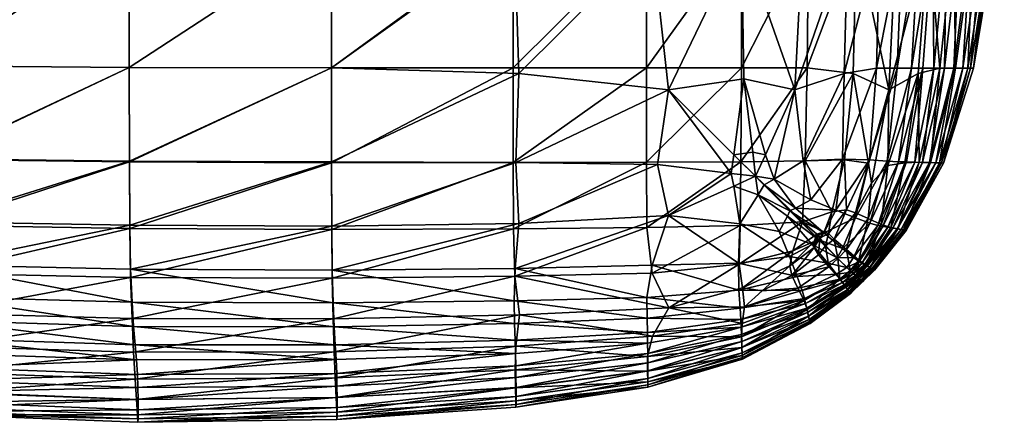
# Model space of a CAD drawing. Header units: centimetres. Extents: x -65 to 65, y -44 to 44.
# Tile 10 of 16: x 33 to 65, y -44 to -31. Entities that reach past the tile are written whole.
import ezdxf

# ---------------------------------------------------------------- set-up
doc = ezdxf.new("R2010")
doc.units = ezdxf.units.CM
doc.layers.get('0').update_dxf_attribs({"true_color": 0xc7c7c7})

msp = doc.modelspace()

# ---------------------------------------------------------------- meshes
at = {"color": 251, "true_color": 0x565656}
mesh = msp.add_polyface(dxfattribs=at)
corners = [(36.584, -28.358, 3.035), (36.584, -22.584, 2.926), (43.059, -22.587, 2.945), (30.354, -22.575, 3.008), (30.354, -28.334, 3.113), (25.264, -28.287, 3.303), (25.264, -22.556, 3.208), (43.059, -28.366, 42.425), (36.584, -28.358, 42.492), (36.584, -32.596, 41.824), (43.059, -32.612, 41.779), (36.589, -35.621, 40.902), (30.354, -32.549, 41.581), (30.354, -28.334, 42.227), (25.264, -32.455, 41), (25.264, -28.287, 41.581), (25.27, -35.388, 40.188), (30.36, -35.544, 40.687), (36.589, -35.595, 3.471), (36.584, -32.596, 3.216), (43.059, -32.612, 3.226), (43.059, -28.366, 3.05), (25.27, -35.364, 3.687), (25.264, -32.455, 3.461), (30.354, -32.549, 3.289), (30.36, -35.518, 3.537), (36.584, -22.584, 42.892), (30.354, -22.575, 42.615), (25.264, -22.556, 41.93), (20.173, -31.983, 38.094), (20.173, -31.92, 37.707), (20.173, -28.02, 37.922), (20.173, -28.051, 38.353), (22.209, -28.209, 3.618), (22.209, -22.524, 3.541), (20.682, -28.122, 3.965), (20.682, -22.49, 3.907), (20.173, -28.051, 4.249), (20.173, -22.461, 4.207), (22.209, -32.297, 40.031), (22.209, -28.209, 40.505), (20.682, -32.124, 38.966), (20.682, -28.122, 39.321), (20.687, -34.843, 38.442), (22.215, -35.129, 39.357), (20.173, -31.983, 38.094), (20.173, -28.051, 38.353), (20.174, -34.505, 37.361), (20.176, -34.609, 37.693), (20.173, -31.983, 4.32), (20.173, -31.92, 4.434), (20.174, -34.49, 4.538), (20.173, -22.449, 38.051), (20.682, -32.124, 4.062), (20.173, -31.983, 4.32), (20.687, -34.824, 4.213), (20.176, -34.593, 4.438), (22.209, -32.297, 3.747), (22.215, -35.107, 3.937), (20.173, -22.461, 38.508), (22.209, -22.524, 40.789), (20.682, -22.49, 39.534)]
mesh.append_faces([[corners[k] for k in face] for face in [(0, 1, 2), (3, 4, 5), (5, 6, 3), (4, 3, 1), (1, 0, 4), (7, 8, 9), (10, 9, 11), (12, 9, 8), (8, 13, 12), (14, 12, 13), (13, 15, 14), (12, 14, 16), (9, 12, 17), (18, 19, 20), (19, 0, 21), (22, 23, 24), (4, 24, 23), (23, 5, 4), (24, 4, 0), (0, 19, 24), (25, 24, 19), (26, 8, 7), (13, 27, 28), (28, 15, 13), (27, 13, 8), (8, 26, 27), (29, 30, 31), (31, 32, 29), (5, 33, 34), (33, 35, 36), (35, 37, 38), (39, 14, 15), (15, 40, 39), (41, 39, 40), (40, 42, 41), (39, 41, 43), (14, 39, 44), (45, 41, 42), (42, 46, 45), (30, 45, 46), (46, 31, 30), (45, 30, 47), (47, 48, 45), (41, 45, 48), (49, 50, 51), (32, 31, 52), (53, 54, 37), (37, 35, 53), (54, 53, 55), (55, 56, 54), (50, 54, 56), (56, 51, 50), (57, 53, 35), (35, 33, 57), (23, 57, 33), (33, 5, 23), (57, 23, 22), (53, 57, 58), (52, 31, 46), (59, 46, 42), (60, 40, 15), (15, 28, 60), (61, 42, 40)]], dxfattribs={"vtx2": -1, "color": 251})
mesh = msp.add_polyface(dxfattribs=at)
corners = [(60.521, -32.616, 4.689), (60.291, -35.553, 4.716), (59.426, -35.534, 4.297), (59.485, -32.788, 4.232), (60.624, -28.375, 4.677), (59.595, -28.414, 4.209), (61.35, -28.38, 5.252), (61.181, -32.618, 5.255), (60.859, -35.594, 5.262), (61.64, -32.62, 5.962), (43.059, -32.612, 41.779), (48.881, -32.612, 41.495), (48.881, -28.366, 42.076), (43.059, -28.366, 42.425), (36.584, -32.596, 41.824), (36.589, -35.621, 40.902), (43.061, -35.644, 40.882), (48.882, -35.639, 40.675), (59.944, -22.596, 38.363), (59.881, -28.414, 38.297), (61.151, -28.548, 36.725), (59.645, -22.596, 4.194), (58.151, -28.542, 3.822), (58.241, -22.591, 3.796), (56.197, -28.453, 3.532), (53.154, -22.587, 3.226), (53.329, -28.54, 3.317), (48.924, -28.409, 3.149), (56.176, -22.588, 3.474), (58.296, -32.613, 39.397), (59.771, -32.788, 38.186), (58.336, -28.368, 39.612), (56.189, -32.612, 40.331), (56.2, -28.366, 40.675), (56.174, -35.612, 39.797), (58.234, -35.583, 39.02), (59.491, -35.549, 38.156), (53.154, -32.612, 41.021), (53.154, -28.366, 41.495), (53.155, -35.629, 40.331), (60.686, -22.605, 4.67), (43.059, -32.612, 3.226), (43.059, -28.366, 3.05), (49.056, -32.786, 3.317), (43.061, -35.619, 3.474), (48.97, -35.64, 3.532), (36.589, -35.595, 3.471), (36.584, -32.596, 3.216), (60.916, -33.311, 36.668), (60.263, -35.661, 37.196), (61.857, -32.792, 34.926), (60.876, -35.733, 36.025), (57.897, -33.309, 3.852), (58.17, -35.582, 3.978), (56.265, -32.96, 3.628), (56.962, -35.393, 3.754), (56.553, -35.306, 3.702), (53.854, -33.308, 3.486), (55.951, -35.393, 3.663)]
mesh.append_faces([[corners[k] for k in face] for face in [(0, 1, 2), (2, 3, 0), (4, 0, 3), (3, 5, 4), (0, 4, 6), (6, 7, 0), (1, 0, 7), (7, 8, 1), (8, 7, 9), (10, 11, 12), (12, 13, 10), (14, 10, 13), (15, 16, 10), (11, 10, 16), (16, 17, 11), (18, 19, 20), (21, 5, 22), (23, 22, 24), (25, 26, 27), (28, 24, 26), (29, 30, 19), (19, 31, 29), (32, 29, 31), (31, 33, 32), (29, 32, 34), (34, 35, 29), (30, 29, 35), (35, 36, 30), (37, 32, 33), (33, 38, 37), (11, 37, 38), (38, 12, 11), (37, 11, 17), (17, 39, 37), (32, 37, 39), (39, 34, 32), (40, 4, 5), (41, 42, 27), (27, 43, 41), (44, 41, 43), (43, 45, 44), (41, 44, 46), (42, 41, 47), (48, 20, 19), (19, 30, 48), (49, 48, 30), (30, 36, 49), (50, 48, 51), (52, 22, 5), (5, 3, 52), (53, 52, 3), (3, 2, 53), (54, 52, 55), (55, 56, 54), (52, 54, 24), (24, 22, 52), (45, 43, 57), (26, 57, 43), (43, 27, 26), (57, 26, 24), (24, 54, 57), (58, 57, 54), (54, 56, 58)]], dxfattribs={"vtx2": -1, "color": 251})
mesh = msp.add_polyface(dxfattribs=at)
corners = [(61.64, -32.62, 5.962), (61.886, -28.385, 5.962), (62.325, -28.389, 6.834), (61.998, -32.622, 6.834), (61.222, -35.614, 5.962), (61.483, -35.622, 6.834), (60.859, -35.594, 5.262), (61.181, -32.618, 5.255), (61.35, -28.38, 5.252), (61.284, -22.605, 36.756), (61.151, -28.548, 36.725), (62.191, -28.423, 34.94), (63.27, -22.626, 32.968), (62.999, -28.385, 32.968), (63.619, -28.389, 30.24), (62.389, -22.615, 34.948), (63.959, -22.634, 30.241), (64.094, -28.392, 26.188), (64.487, -22.64, 26.192), (64.323, -28.393, 21.502), (62.522, -22.634, 6.834), (62.034, -22.626, 5.962), (60.876, -35.733, 36.025), (61.425, -35.651, 34.765), (61.857, -32.792, 34.926), (60.916, -33.311, 36.668), (62.547, -32.62, 32.967), (61.882, -35.632, 32.966), (62.249, -35.643, 30.235), (63.052, -32.622, 30.238), (63.439, -32.623, 26.183), (62.531, -35.651, 26.177), (62.667, -35.655, 21.486), (63.626, -32.623, 21.495), (62.353, -32.623, 7.891), (62.761, -28.392, 7.891), (62.691, -32.623, 9.157), (63.176, -28.393, 9.157), (61.987, -35.637, 9.157), (61.741, -35.63, 7.891), (62.999, -32.623, 10.654), (63.554, -28.394, 10.655), (63.278, -32.623, 13.013), (63.897, -28.394, 13.016), (62.414, -35.648, 13.011), (62.211, -35.643, 10.653), (63.888, -22.643, 10.655), (63.467, -22.642, 9.157), (63.006, -22.64, 7.891), (64.205, -28.394, 16.871), (64.611, -22.643, 16.875), (64.268, -22.643, 13.017), (63.53, -32.623, 16.866), (62.597, -35.653, 16.86)]
mesh.append_faces([[corners[k] for k in face] for face in [(0, 1, 2), (2, 3, 0), (4, 0, 3), (3, 5, 4), (0, 4, 6), (1, 0, 7), (7, 8, 1), (9, 10, 11), (12, 13, 14), (15, 11, 13), (16, 14, 17), (18, 17, 19), (20, 2, 1), (21, 1, 8), (22, 23, 24), (25, 24, 11), (11, 10, 25), (26, 27, 28), (28, 29, 26), (13, 26, 29), (29, 14, 13), (26, 13, 11), (11, 24, 26), (27, 26, 24), (24, 23, 27), (30, 17, 14), (14, 29, 30), (31, 30, 29), (29, 28, 31), (30, 31, 32), (32, 33, 30), (17, 30, 33), (33, 19, 17), (34, 3, 2), (2, 35, 34), (36, 34, 35), (35, 37, 36), (34, 36, 38), (38, 39, 34), (3, 34, 39), (39, 5, 3), (40, 36, 37), (37, 41, 40), (42, 40, 41), (41, 43, 42), (40, 42, 44), (44, 45, 40), (36, 40, 45), (45, 38, 36), (43, 41, 46), (41, 37, 47), (37, 35, 48), (35, 2, 20), (19, 49, 50), (51, 50, 49), (49, 43, 51), (52, 42, 43), (43, 49, 52), (33, 52, 49), (49, 19, 33), (52, 33, 32), (32, 53, 52), (42, 52, 53), (53, 44, 42)]], dxfattribs={"vtx2": -1, "color": 251})
mesh = msp.add_polyface(dxfattribs=at)
corners = [(36.602, -37.754, 39.738), (30.376, -37.645, 39.555), (30.41, -39.176, 38.196), (36.628, -39.318, 38.343), (36.589, -35.621, 40.902), (30.36, -35.544, 40.687), (43.07, -37.781, 39.741), (43.061, -35.644, 40.882), (36.584, -32.596, 41.824), (36.672, -40.104, 4.682), (30.467, -39.941, 4.727), (30.41, -38.915, 4.254), (36.628, -39.053, 4.203), (36.724, -40.883, 5.263), (30.534, -40.701, 5.303), (43.115, -40.13, 4.67), (43.149, -40.898, 5.25), (43.183, -41.474, 5.962), (36.777, -41.474, 5.974), (30.602, -41.275, 6.009), (36.82, -41.959, 6.844), (30.658, -41.747, 6.873), (25.536, -40.828, 6.08), (43.087, -39.34, 38.363), (36.672, -40.634, 36.731), (43.115, -40.64, 36.756), (36.724, -41.714, 34.926), (30.467, -40.463, 36.62), (30.534, -41.519, 34.849), (25.598, -42.434, 30.164), (30.658, -42.999, 30.212), (30.602, -42.354, 32.907), (36.777, -42.569, 32.954), (36.82, -43.228, 30.236), (25.536, -41.84, 32.814), (43.183, -42.528, 32.969), (43.149, -41.698, 34.948), (30.692, -43.48, 26.183), (36.846, -43.718, 26.194), (25.635, -42.883, 26.161), (25.654, -43.1, 21.501), (30.709, -43.712, 21.51), (36.859, -43.954, 21.514), (36.602, -37.648, 3.8), (43.07, -37.679, 3.796), (36.589, -35.595, 3.471), (43.061, -35.619, 3.474), (30.376, -37.54, 3.858), (30.36, -35.518, 3.537), (36.584, -32.596, 3.216), (30.715, -42.984, 10.67), (30.715, -43.313, 13.026), (25.66, -42.717, 13.034), (30.709, -42.614, 9.18), (25.66, -42.406, 10.689), (36.859, -42.844, 9.163), (36.864, -43.22, 10.66), (36.864, -43.553, 13.021), (30.692, -42.197, 7.922), (25.654, -42.06, 9.213), (25.635, -41.673, 7.969), (36.846, -42.419, 7.899), (30.715, -43.606, 16.882), (25.66, -42.996, 16.882), (36.864, -43.848, 16.881)]
mesh.append_faces([[corners[k] for k in face] for face in [(0, 1, 2), (2, 3, 0), (1, 0, 4), (4, 5, 1), (6, 0, 3), (7, 4, 0), (5, 4, 8), (9, 10, 11), (11, 12, 9), (10, 9, 13), (13, 14, 10), (15, 9, 12), (16, 13, 9), (17, 18, 13), (19, 18, 20), (20, 21, 19), (22, 19, 21), (18, 19, 14), (14, 13, 18), (23, 3, 24), (25, 24, 26), (27, 24, 3), (3, 2, 27), (24, 27, 28), (28, 26, 24), (29, 30, 31), (32, 31, 30), (30, 33, 32), (31, 32, 26), (26, 28, 31), (34, 31, 28), (35, 32, 33), (36, 26, 32), (37, 38, 33), (33, 30, 37), (39, 37, 30), (40, 41, 37), (38, 37, 41), (41, 42, 38), (12, 43, 44), (43, 45, 46), (47, 48, 45), (45, 43, 47), (11, 47, 43), (43, 12, 11), (49, 45, 48), (50, 51, 52), (53, 50, 54), (50, 53, 55), (55, 56, 50), (51, 50, 56), (56, 57, 51), (58, 53, 59), (21, 58, 60), (58, 21, 20), (20, 61, 58), (53, 58, 61), (61, 55, 53), (62, 41, 40), (51, 62, 63), (62, 51, 57), (57, 64, 62), (41, 62, 64), (64, 42, 41)]], dxfattribs={"vtx2": -1, "color": 251})
mesh = msp.add_polyface(dxfattribs=at)
corners = [(53.863, -40.29, 36.678), (53.334, -39.176, 38.189), (48.938, -39.28, 38.298), (49.083, -40.515, 36.728), (53.347, -41.198, 34.928), (48.969, -41.512, 34.941), (53.179, -41.85, 32.968), (48.943, -42.274, 32.969), (53.185, -42.316, 30.239), (48.957, -42.846, 30.242), (56.209, -41.559, 30.236), (56.196, -41.221, 32.967), (53.19, -42.755, 16.869), (53.19, -42.829, 21.499), (48.969, -43.475, 21.507), (48.971, -43.384, 16.875), (53.19, -42.547, 13.015), (48.971, -43.129, 13.017), (56.216, -41.727, 13.012), (56.222, -41.878, 16.862), (53.157, -37.72, 39.397), (48.886, -37.758, 39.612), (56.153, -37.651, 39.02), (56.174, -35.612, 39.797), (53.155, -35.629, 40.331), (48.882, -35.639, 40.675), (53.166, -39.962, 4.689), (48.909, -40.067, 4.677), (48.939, -39.034, 4.209), (53.335, -38.923, 4.232), (56.112, -39.729, 4.716), (56.155, -40.298, 5.262), (53.172, -40.623, 5.255), (48.926, -40.795, 5.252), (56.185, -40.908, 6.834), (53.185, -41.421, 6.834), (53.179, -41.078, 5.962), (48.943, -41.326, 5.962), (48.957, -41.747, 6.834), (56.176, -40.659, 5.962), (43.149, -41.698, 34.948), (43.236, -43.862, 21.513), (48.965, -43.271, 26.192), (53.856, -37.334, 3.852), (49.061, -37.588, 3.822), (53.505, -35.707, 3.628), (48.97, -35.64, 3.532), (53.854, -33.308, 3.486), (55.863, -35.992, 3.702), (48.969, -42.515, 9.157), (48.971, -42.841, 10.655), (43.239, -43.158, 10.656), (43.239, -43.478, 13.019), (53.19, -42.312, 10.655), (53.19, -42.047, 9.157), (56.202, -41.363, 9.157), (56.209, -41.556, 10.654), (53.188, -41.747, 7.891), (48.965, -42.147, 7.891), (56.194, -41.145, 7.891), (53.188, -42.662, 26.186), (56.224, -41.932, 21.489), (56.219, -41.811, 26.179), (43.239, -43.761, 16.879)]
mesh.append_faces([[corners[k] for k in face] for face in [(0, 1, 2), (2, 3, 0), (4, 0, 3), (3, 5, 4), (6, 4, 5), (5, 7, 6), (8, 6, 7), (7, 9, 8), (6, 8, 10), (4, 6, 11), (12, 13, 14), (14, 15, 12), (16, 12, 15), (15, 17, 16), (12, 16, 18), (13, 12, 19), (20, 21, 2), (2, 1, 20), (22, 20, 1), (23, 24, 20), (21, 20, 24), (24, 25, 21), (26, 27, 28), (28, 29, 26), (30, 26, 29), (31, 32, 26), (27, 26, 32), (32, 33, 27), (34, 35, 36), (37, 36, 35), (35, 38, 37), (36, 37, 33), (33, 32, 36), (39, 36, 32), (40, 5, 3), (41, 14, 42), (43, 29, 28), (28, 44, 43), (45, 43, 44), (44, 46, 45), (47, 45, 46), (48, 45, 47), (49, 50, 51), (50, 17, 52), (53, 16, 17), (17, 50, 53), (54, 53, 50), (50, 49, 54), (53, 54, 55), (16, 53, 56), (57, 54, 49), (49, 58, 57), (35, 57, 58), (58, 38, 35), (57, 35, 34), (54, 57, 59), (60, 8, 9), (9, 42, 60), (13, 60, 42), (42, 14, 13), (60, 13, 61), (8, 60, 62), (17, 15, 63), (15, 14, 41)]], dxfattribs={"vtx2": -1, "color": 251})
mesh = msp.add_polyface(dxfattribs=at)
corners = [(57.737, -38.944, 37.302), (58.52, -38.355, 37.221), (58.524, -38.17, 37.734), (57.833, -38.462, 37.928), (53.334, -39.176, 38.189), (56.119, -38.893, 38.16), (56.153, -37.651, 39.02), (53.157, -37.72, 39.397), (56.174, -35.612, 39.797), (58.147, -37.534, 38.408), (58.605, -37.93, 37.961), (58.837, -37.861, 37.733), (58.234, -35.583, 39.02), (59.084, -37.222, 37.925), (57.897, -33.309, 3.852), (58.17, -35.582, 3.978), (57.237, -36.169, 3.866), (56.962, -35.393, 3.754), (57.924, -37.105, 4.13), (58.416, -36.833, 4.138), (59.214, -37.163, 4.406), (53.856, -37.334, 3.852), (53.505, -35.707, 3.628), (55.863, -35.992, 3.702), (55.952, -36.4, 3.754), (56.14, -37.606, 3.978), (56.73, -36.675, 3.866), (56.092, -38.862, 4.297), (53.335, -38.923, 4.232), (53.854, -33.308, 3.486), (55.951, -35.393, 3.663), (57.396, -37.852, 4.138), (57.669, -37.36, 4.13), (58.453, -38.261, 4.483), (57.726, -38.65, 4.406), (56.642, -36.081, 3.765), (56.915, -36.353, 3.887), (56.64, -36.078, 3.781), (56.806, -36.244, 3.902), (56.553, -35.306, 3.702), (57.744, -37.181, 4.191), (58.825, -37.889, 4.483), (58.675, -38.111, 4.568), (57.733, -37.169, 4.238), (58.66, -38.095, 4.612), (56.642, -36.081, 3.765), (56.64, -36.078, 3.781), (56.915, -36.353, 3.887), (56.642, -36.081, 3.765), (57.744, -37.181, 4.191), (58.675, -38.111, 4.568)]
mesh.append_faces([[corners[k] for k in face] for face in [(0, 1, 2), (2, 3, 0), (4, 5, 6), (7, 6, 8), (9, 6, 5), (5, 3, 9), (10, 9, 3), (3, 2, 10), (9, 10, 11), (12, 9, 13), (9, 12, 8), (8, 6, 9), (14, 15, 16), (16, 17, 14), (18, 19, 20), (19, 18, 16), (16, 15, 19), (21, 22, 23), (23, 24, 21), (25, 21, 24), (24, 26, 25), (21, 25, 27), (27, 28, 21), (29, 30, 23), (31, 32, 33), (33, 34, 31), (25, 31, 34), (34, 27, 25), (31, 25, 26), (26, 32, 31), (35, 17, 16), (16, 36, 35), (37, 35, 36), (36, 38, 37), (35, 37, 39), (39, 17, 35), (40, 18, 41), (41, 42, 40), (43, 40, 42), (42, 44, 43), (40, 43, 38), (38, 36, 40), (18, 40, 36), (36, 16, 18), (45, 24, 23), (23, 46, 45), (47, 45, 46), (46, 38, 47), (45, 47, 26), (26, 24, 45), (48, 30, 39), (39, 37, 48), (46, 48, 37), (37, 38, 46), (48, 46, 23), (23, 30, 48), (49, 32, 26), (26, 47, 49), (43, 49, 47), (47, 38, 43), (49, 43, 44), (44, 50, 49), (32, 49, 50), (50, 33, 32)]], dxfattribs={"vtx2": -1, "color": 251})
mesh = msp.add_polyface(dxfattribs=at)
corners = [(59.847, -37.412, 4.771), (59.423, -38.391, 4.84), (58.825, -37.889, 4.483), (59.214, -37.163, 4.406), (60.291, -35.553, 4.716), (59.426, -35.534, 4.297), (60.859, -35.594, 5.262), (60.301, -37.576, 5.275), (60.561, -37.652, 5.962), (61.222, -35.614, 5.962), (61.483, -35.622, 6.834), (60.724, -37.683, 6.834), (59.78, -38.675, 5.302), (58.837, -37.861, 37.733), (59.084, -37.222, 37.925), (58.147, -37.534, 38.408), (59.491, -35.549, 38.156), (58.234, -35.583, 39.02), (60.916, -33.311, 36.668), (60.263, -35.661, 37.196), (60.359, -36.295, 36.597), (60.876, -35.733, 36.025), (59.555, -37.15, 37.29), (58.975, -37.906, 37.218), (59.165, -38.088, 36.533), (59.849, -37.245, 36.563), (61.882, -35.632, 32.966), (60.973, -37.722, 32.966), (61.203, -37.764, 30.233), (62.249, -35.643, 30.235), (61.425, -35.651, 34.765), (60.665, -37.627, 34.71), (61.379, -37.796, 26.172), (62.531, -35.651, 26.177), (61.464, -37.811, 21.48), (62.667, -35.655, 21.486), (58.416, -36.833, 4.138), (58.17, -35.582, 3.978), (57.924, -37.105, 4.13), (62.211, -35.643, 10.653), (61.179, -37.764, 10.653), (61.039, -37.74, 9.157), (61.987, -35.637, 9.157), (62.414, -35.648, 13.011), (61.306, -37.785, 13.009), (61.741, -35.63, 7.891), (60.885, -37.713, 7.891), (62.597, -35.653, 16.86), (61.42, -37.804, 16.855), (59.956, -38.761, 34.701), (60.255, -37.436, 35.806), (59.554, -38.427, 35.793), (58.706, -38.059, 37.252), (58.649, -37.985, 37.295), (58.645, -37.936, 37.666), (58.663, -37.946, 37.777), (58.663, -37.946, 37.777), (58.685, -37.959, 37.905), (58.605, -37.93, 37.961), (58.706, -38.059, 37.252)]
mesh.append_faces([[corners[k] for k in face] for face in [(0, 1, 2), (2, 3, 0), (4, 0, 3), (3, 5, 4), (0, 4, 6), (6, 7, 0), (1, 0, 7), (8, 9, 10), (10, 11, 8), (12, 7, 8), (9, 8, 7), (7, 6, 9), (13, 14, 15), (14, 16, 17), (18, 19, 20), (20, 21, 18), (22, 19, 16), (16, 14, 22), (23, 22, 14), (14, 13, 23), (22, 23, 24), (24, 25, 22), (19, 22, 25), (25, 20, 19), (26, 27, 28), (28, 29, 26), (27, 26, 30), (30, 31, 27), (32, 33, 29), (29, 28, 32), (33, 32, 34), (34, 35, 33), (36, 37, 5), (5, 3, 36), (3, 2, 38), (39, 40, 41), (41, 42, 39), (40, 39, 43), (43, 44, 40), (45, 46, 11), (11, 10, 45), (46, 45, 42), (42, 41, 46), (47, 48, 44), (44, 43, 47), (48, 47, 35), (35, 34, 48), (49, 31, 50), (21, 50, 31), (31, 30, 21), (50, 21, 20), (20, 25, 50), (51, 50, 25), (25, 24, 51), (52, 53, 54), (54, 55, 52), (56, 57, 55), (55, 54, 56), (57, 56, 13), (13, 58, 57), (59, 23, 13), (13, 56, 59), (53, 59, 56), (56, 54, 53)]], dxfattribs={"vtx2": -1, "color": 251})
mesh = msp.add_polyface(dxfattribs=at)
corners = [(36.628, -39.318, 38.343), (43.087, -39.34, 38.363), (43.07, -37.781, 39.741), (48.886, -37.758, 39.612), (48.938, -39.28, 38.298), (48.882, -35.639, 40.675), (43.061, -35.644, 40.882), (36.602, -37.754, 39.738), (36.628, -39.053, 4.203), (43.087, -39.085, 4.194), (43.115, -40.13, 4.67), (48.909, -40.067, 4.677), (48.939, -39.034, 4.209), (48.926, -40.795, 5.252), (43.149, -40.898, 5.25), (36.672, -40.104, 4.682), (43.183, -41.474, 5.962), (48.943, -41.326, 5.962), (48.957, -41.747, 6.834), (43.211, -41.942, 6.834), (36.777, -41.474, 5.974), (36.82, -41.959, 6.844), (36.724, -40.883, 5.263), (43.115, -40.64, 36.756), (49.083, -40.515, 36.728), (36.672, -40.634, 36.731), (36.724, -41.714, 34.926), (43.149, -41.698, 34.948), (36.82, -43.228, 30.236), (43.211, -43.163, 30.243), (43.183, -42.528, 32.969), (48.943, -42.274, 32.969), (48.957, -42.846, 30.242), (48.969, -41.512, 34.941), (36.777, -42.569, 32.954), (43.228, -43.635, 26.196), (48.965, -43.271, 26.192), (36.846, -43.718, 26.194), (36.859, -43.954, 21.514), (43.236, -43.862, 21.513), (43.07, -37.679, 3.796), (43.061, -35.619, 3.474), (48.97, -35.64, 3.532), (49.061, -37.588, 3.822), (36.602, -37.648, 3.8), (43.228, -42.387, 7.891), (48.965, -42.147, 7.891), (43.236, -42.796, 9.157), (48.969, -42.515, 9.157), (36.859, -42.844, 9.163), (36.846, -42.419, 7.899), (43.239, -43.158, 10.656), (43.239, -43.478, 13.019), (48.971, -42.841, 10.655), (36.864, -43.553, 13.021), (36.864, -43.22, 10.66), (43.239, -43.761, 16.879), (48.971, -43.129, 13.017), (48.971, -43.384, 16.875), (36.864, -43.848, 16.881)]
mesh.append_faces([[corners[k] for k in face] for face in [(0, 1, 2), (3, 2, 1), (1, 4, 3), (2, 3, 5), (5, 6, 2), (7, 2, 6), (8, 9, 10), (11, 10, 9), (9, 12, 11), (10, 11, 13), (13, 14, 10), (15, 10, 14), (16, 17, 18), (18, 19, 16), (20, 16, 19), (19, 21, 20), (22, 14, 16), (17, 16, 14), (14, 13, 17), (23, 24, 4), (4, 1, 23), (25, 23, 1), (26, 27, 23), (24, 23, 27), (28, 29, 30), (31, 30, 29), (29, 32, 31), (30, 31, 33), (33, 27, 30), (34, 30, 27), (35, 36, 32), (32, 29, 35), (37, 35, 29), (29, 28, 37), (35, 37, 38), (38, 39, 35), (36, 35, 39), (40, 41, 42), (42, 43, 40), (9, 40, 43), (43, 12, 9), (40, 9, 8), (41, 40, 44), (45, 19, 18), (18, 46, 45), (47, 45, 46), (46, 48, 47), (45, 47, 49), (49, 50, 45), (19, 45, 50), (50, 21, 19), (51, 47, 48), (52, 51, 53), (51, 52, 54), (54, 55, 51), (47, 51, 55), (55, 49, 47), (56, 52, 57), (39, 56, 58), (56, 39, 38), (38, 59, 56), (52, 56, 59), (59, 54, 52)]], dxfattribs={"vtx2": -1, "color": 251})
mesh = msp.add_polyface(dxfattribs=at)
corners = [(60.301, -37.576, 5.275), (59.78, -38.675, 5.302), (59.423, -38.391, 4.84), (59.958, -38.806, 5.971), (60.561, -37.652, 5.962), (60.724, -37.683, 6.834), (60.046, -38.859, 6.839), (60.973, -37.722, 32.966), (60.183, -38.927, 32.96), (60.309, -39.001, 30.229), (61.203, -37.764, 30.233), (60.665, -37.627, 34.71), (59.956, -38.761, 34.701), (60.406, -39.056, 26.168), (61.379, -37.796, 26.172), (60.453, -39.082, 21.475), (61.464, -37.811, 21.48), (61.179, -37.764, 10.653), (60.296, -39, 10.654), (60.219, -38.958, 9.159), (61.039, -37.74, 9.157), (61.306, -37.785, 13.009), (60.366, -39.038, 13.009), (60.885, -37.713, 7.891), (60.134, -38.911, 7.894), (61.42, -37.804, 16.855), (60.429, -39.071, 16.852), (60.255, -37.436, 35.806), (59.554, -38.427, 35.793), (59.253, -38.688, 4.912), (59.569, -39.003, 5.348), (59.231, -38.666, 4.949), (59.541, -38.975, 5.376), (58.66, -38.095, 4.612), (58.675, -38.111, 4.568), (58.825, -37.889, 4.483), (58.706, -38.059, 37.252), (58.52, -38.355, 37.221), (58.655, -38.59, 36.538), (58.886, -38.311, 36.518), (58.649, -37.985, 37.295), (58.847, -38.268, 36.515), (58.663, -37.946, 37.777), (58.524, -38.17, 37.734), (58.685, -37.959, 37.905), (58.605, -37.93, 37.961), (59.253, -38.688, 4.912), (58.955, -38.859, 4.84), (58.453, -38.261, 4.483), (58.675, -38.111, 4.568), (59.569, -39.003, 5.348), (58.706, -38.059, 37.252), (58.886, -38.311, 36.518), (58.975, -37.906, 37.218), (59.165, -38.088, 36.533), (59.245, -38.68, 35.746), (59.277, -38.713, 35.764), (59.675, -39.094, 34.677), (58.99, -38.982, 35.796), (59.277, -38.713, 35.764), (59.642, -39.06, 34.661), (59.675, -39.094, 34.677)]
mesh.append_faces([[corners[k] for k in face] for face in [(0, 1, 2), (3, 4, 5), (5, 6, 3), (4, 3, 1), (7, 8, 9), (9, 10, 7), (8, 7, 11), (11, 12, 8), (13, 14, 10), (10, 9, 13), (14, 13, 15), (15, 16, 14), (17, 18, 19), (19, 20, 17), (18, 17, 21), (21, 22, 18), (23, 24, 6), (6, 5, 23), (24, 23, 20), (20, 19, 24), (25, 26, 22), (22, 21, 25), (26, 25, 16), (16, 15, 26), (27, 28, 12), (29, 2, 1), (1, 30, 29), (31, 29, 30), (30, 32, 31), (29, 31, 33), (33, 34, 29), (2, 29, 34), (34, 35, 2), (30, 1, 3), (36, 37, 38), (38, 39, 36), (40, 36, 39), (39, 41, 40), (37, 36, 42), (42, 43, 37), (44, 45, 43), (43, 42, 44), (46, 47, 48), (48, 49, 46), (31, 46, 49), (49, 33, 31), (46, 31, 32), (47, 46, 50), (51, 40, 41), (41, 52, 51), (53, 51, 52), (52, 54, 53), (55, 56, 57), (56, 55, 41), (41, 39, 56), (58, 56, 39), (39, 38, 58), (59, 28, 54), (54, 52, 59), (55, 59, 52), (52, 41, 55), (59, 55, 60), (28, 59, 61), (61, 12, 28)]], dxfattribs={"vtx2": -1, "color": 251})
mesh = msp.add_polyface(dxfattribs=at)
corners = [(56.196, -41.221, 32.967), (58.298, -40.347, 32.966), (58.198, -40.055, 34.713), (56.213, -40.788, 34.769), (56.209, -41.559, 30.236), (58.344, -40.559, 30.233), (56.227, -39.649, 37.214), (57.737, -38.944, 37.302), (57.833, -38.462, 37.928), (56.119, -38.893, 38.16), (56.857, -39.747, 36.618), (57.808, -39.252, 36.582), (58.52, -38.355, 37.221), (58.655, -38.59, 36.538), (53.863, -40.29, 36.678), (53.347, -41.198, 34.928), (56.292, -40.253, 36.043), (53.334, -39.176, 38.189), (53.179, -41.85, 32.968), (56.222, -41.878, 16.862), (58.388, -40.758, 16.856), (58.396, -40.792, 21.481), (56.224, -41.932, 21.489), (56.216, -41.727, 13.012), (58.365, -40.664, 13.009), (53.19, -42.755, 16.869), (53.19, -42.829, 21.499), (53.335, -38.923, 4.232), (56.092, -38.862, 4.297), (56.112, -39.729, 4.716), (53.166, -39.962, 4.689), (56.155, -40.298, 5.262), (57.975, -39.284, 4.771), (57.726, -38.65, 4.406), (58.955, -38.859, 4.84), (58.453, -38.261, 4.483), (59.239, -39.215, 5.302), (58.139, -39.738, 5.275), (56.176, -40.659, 5.962), (58.216, -39.996, 5.962), (58.248, -40.152, 6.834), (56.185, -40.908, 6.834), (53.179, -41.078, 5.962), (53.172, -40.623, 5.255), (56.194, -41.145, 7.891), (58.281, -40.3, 7.891), (58.311, -40.436, 9.157), (56.202, -41.363, 9.157), (56.209, -41.556, 10.654), (58.339, -40.557, 10.653), (53.19, -42.312, 10.655), (53.19, -42.547, 13.015), (53.188, -41.747, 7.891), (53.19, -42.047, 9.157), (56.219, -41.811, 26.179), (58.379, -40.716, 26.173), (53.188, -42.662, 26.186), (53.185, -42.316, 30.239), (57.998, -39.656, 35.819), (59.339, -39.368, 34.702), (58.99, -38.982, 35.796)]
mesh.append_faces([[corners[k] for k in face] for face in [(0, 1, 2), (2, 3, 0), (1, 0, 4), (4, 5, 1), (6, 7, 8), (8, 9, 6), (7, 6, 10), (10, 11, 7), (12, 7, 11), (11, 13, 12), (14, 15, 3), (3, 16, 14), (6, 14, 16), (16, 10, 6), (14, 6, 9), (9, 17, 14), (4, 0, 18), (0, 3, 15), (19, 20, 21), (21, 22, 19), (20, 19, 23), (23, 24, 20), (23, 19, 25), (19, 22, 26), (27, 28, 29), (30, 29, 31), (32, 29, 28), (28, 33, 32), (34, 32, 33), (33, 35, 34), (36, 37, 32), (29, 32, 37), (37, 31, 29), (38, 39, 40), (40, 41, 38), (39, 38, 31), (31, 37, 39), (42, 38, 41), (43, 31, 38), (44, 45, 46), (46, 47, 44), (45, 44, 41), (41, 40, 45), (48, 49, 24), (24, 23, 48), (49, 48, 47), (47, 46, 49), (47, 48, 50), (48, 23, 51), (41, 44, 52), (44, 47, 53), (54, 55, 5), (5, 4, 54), (55, 54, 22), (22, 21, 55), (22, 54, 56), (54, 4, 57), (58, 11, 10), (10, 16, 58), (2, 58, 16), (16, 3, 2), (58, 2, 59), (11, 58, 60), (60, 13, 11)]], dxfattribs={"vtx2": -1, "color": 251})
mesh = msp.add_polyface(dxfattribs=at)
corners = [(58.298, -40.347, 32.966), (59.515, -39.584, 32.96), (59.339, -39.368, 34.702), (58.198, -40.055, 34.713), (58.344, -40.559, 30.233), (59.595, -39.7, 30.229), (58.388, -40.758, 16.856), (59.67, -39.809, 16.853), (59.686, -39.828, 21.476), (58.396, -40.792, 21.481), (58.365, -40.664, 13.009), (59.63, -39.757, 13.009), (57.975, -39.284, 4.771), (58.955, -38.859, 4.84), (59.239, -39.215, 5.302), (58.216, -39.996, 5.962), (59.371, -39.392, 5.971), (59.427, -39.476, 6.839), (58.248, -40.152, 6.834), (58.139, -39.738, 5.275), (58.281, -40.3, 7.891), (59.483, -39.557, 7.894), (59.537, -39.632, 9.159), (58.311, -40.436, 9.157), (58.339, -40.557, 10.653), (59.586, -39.699, 10.654), (58.379, -40.716, 26.173), (59.656, -39.786, 26.168), (58.99, -38.982, 35.796), (57.998, -39.656, 35.819), (59.682, -39.115, 6.017), (59.714, -39.147, 5.999), (59.775, -39.205, 6.855), (59.74, -39.171, 6.865), (59.541, -38.975, 5.376), (59.569, -39.003, 5.348), (59.958, -38.806, 5.971), (59.875, -39.283, 32.944), (59.841, -39.248, 32.933), (59.642, -39.06, 34.661), (59.675, -39.094, 34.677), (60.052, -39.445, 16.853), (59.569, -39.003, 5.348), (59.253, -38.688, 4.912), (59.714, -39.147, 5.999), (59.775, -39.205, 6.855), (59.675, -39.094, 34.677), (59.838, -39.263, 7.905), (59.803, -39.228, 7.911), (59.838, -39.263, 7.905), (59.899, -39.317, 9.167), (59.955, -39.365, 10.66), (60.006, -39.407, 13.012), (60.035, -39.428, 26.163), (59.965, -39.366, 30.221), (59.277, -38.713, 35.764), (59.245, -38.68, 35.746), (59.277, -38.713, 35.764)]
mesh.append_faces([[corners[k] for k in face] for face in [(0, 1, 2), (2, 3, 0), (1, 0, 4), (4, 5, 1), (6, 7, 8), (8, 9, 6), (7, 6, 10), (10, 11, 7), (12, 13, 14), (15, 16, 17), (17, 18, 15), (16, 15, 19), (19, 14, 16), (20, 21, 22), (22, 23, 20), (21, 20, 18), (18, 17, 21), (24, 25, 11), (11, 10, 24), (25, 24, 23), (23, 22, 25), (26, 27, 5), (5, 4, 26), (27, 26, 9), (9, 8, 27), (2, 28, 29), (30, 31, 32), (32, 33, 30), (31, 30, 34), (34, 35, 31), (36, 31, 35), (37, 1, 5), (37, 38, 39), (39, 40, 37), (1, 37, 40), (40, 2, 1), (41, 7, 11), (34, 42, 43), (42, 14, 13), (44, 16, 14), (14, 42, 44), (30, 44, 42), (42, 34, 30), (44, 30, 33), (33, 45, 44), (16, 44, 45), (45, 17, 16), (46, 39, 38), (47, 48, 33), (33, 32, 47), (49, 21, 17), (17, 45, 49), (45, 33, 48), (21, 49, 50), (50, 22, 21), (51, 25, 22), (52, 11, 25), (53, 27, 8), (54, 5, 27), (55, 28, 2), (2, 40, 55), (40, 39, 56), (39, 46, 57)]], dxfattribs={"vtx2": -1, "color": 251})
mesh = msp.add_polyface(dxfattribs=at)
corners = [(59.714, -39.147, 5.999), (59.958, -38.806, 5.971), (60.046, -38.859, 6.839), (59.775, -39.205, 6.855), (59.595, -39.7, 30.229), (59.965, -39.366, 30.221), (59.875, -39.283, 32.944), (59.841, -39.248, 32.933), (59.931, -39.331, 30.215), (59.63, -39.757, 13.009), (60.006, -39.407, 13.012), (60.052, -39.445, 16.853), (60.017, -39.409, 16.855), (59.971, -39.372, 13.015), (60.034, -39.422, 21.474), (60.069, -39.458, 21.474), (59.67, -39.809, 16.853), (59.686, -39.828, 21.476), (59.875, -39.283, 32.944), (60.183, -38.927, 32.96), (59.956, -38.761, 34.701), (59.675, -39.094, 34.677), (59.965, -39.366, 30.221), (60.309, -39.001, 30.229), (60.035, -39.428, 26.163), (60.406, -39.056, 26.168), (60, -39.392, 26.161), (60.069, -39.458, 21.474), (60.453, -39.082, 21.475), (59.955, -39.365, 10.66), (60.296, -39, 10.654), (60.366, -39.038, 13.009), (60.006, -39.407, 13.012), (59.92, -39.329, 10.663), (59.864, -39.282, 9.172), (59.899, -39.317, 9.167), (60.219, -38.958, 9.159), (59.838, -39.263, 7.905), (60.134, -38.911, 7.894), (59.803, -39.228, 7.911), (59.838, -39.263, 7.905), (59.775, -39.205, 6.855), (59.899, -39.317, 9.167), (59.537, -39.632, 9.159), (59.955, -39.365, 10.66), (59.586, -39.699, 10.654), (60.035, -39.428, 26.163), (59.656, -39.786, 26.168), (60.052, -39.445, 16.853), (60.429, -39.071, 16.852)]
mesh.append_faces([[corners[k] for k in face] for face in [(0, 1, 2), (2, 3, 0), (4, 5, 6), (7, 6, 5), (5, 8, 7), (9, 10, 11), (12, 11, 10), (10, 13, 12), (11, 12, 14), (14, 15, 11), (16, 11, 15), (15, 17, 16), (18, 19, 20), (20, 21, 18), (7, 18, 21), (18, 7, 8), (8, 22, 18), (19, 18, 22), (22, 23, 19), (24, 25, 23), (23, 22, 24), (26, 24, 22), (22, 8, 26), (24, 26, 14), (14, 27, 24), (25, 24, 27), (27, 28, 25), (29, 30, 31), (31, 32, 29), (33, 29, 32), (32, 13, 33), (29, 33, 34), (34, 35, 29), (30, 29, 35), (35, 36, 30), (37, 38, 36), (36, 35, 37), (39, 37, 35), (35, 34, 39), (38, 37, 3), (3, 2, 38), (39, 40, 41), (40, 39, 34), (34, 42, 40), (43, 42, 44), (33, 44, 42), (42, 34, 33), (44, 33, 13), (13, 10, 44), (45, 44, 10), (17, 15, 46), (26, 46, 15), (15, 14, 26), (46, 26, 8), (8, 5, 46), (47, 46, 5), (48, 49, 28), (28, 27, 48), (12, 48, 27), (27, 14, 12), (48, 12, 13), (13, 32, 48), (49, 48, 32), (32, 31, 49)]], dxfattribs={"vtx2": -1, "color": 251})

doc.saveas('drawing.dxf')
